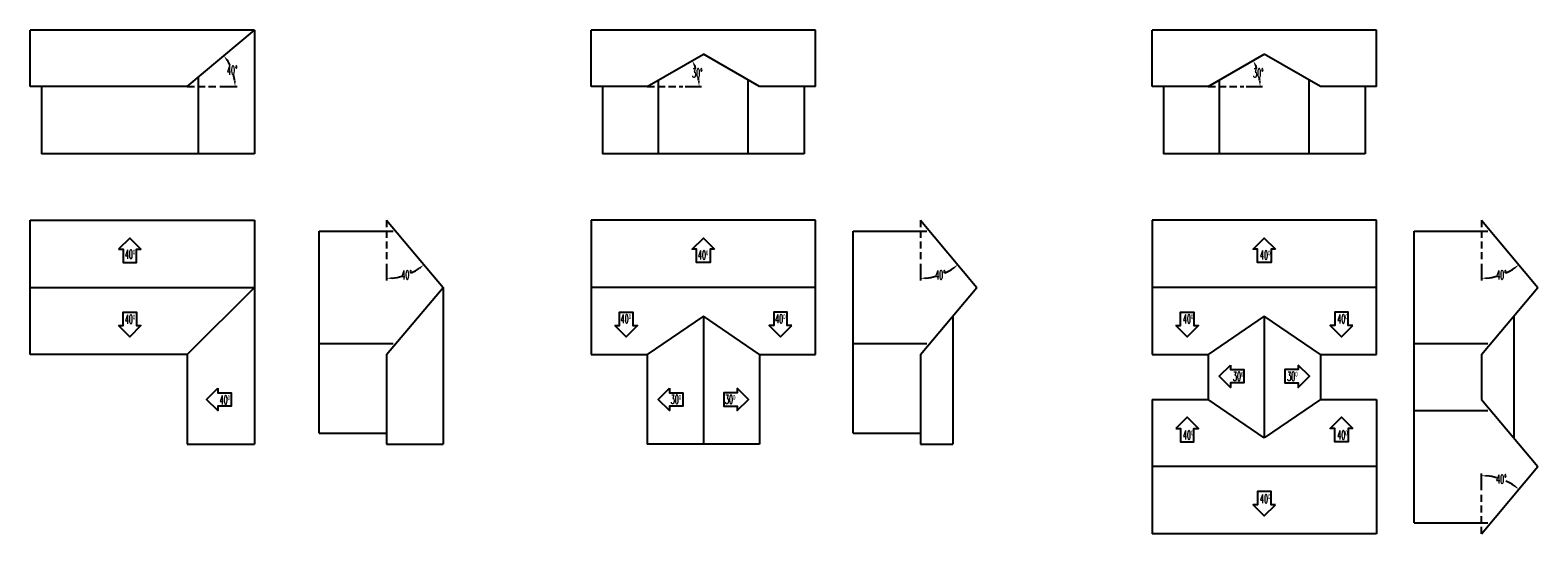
# Model space of a CAD drawing. Header units: millimetres. Extents: x -44 to 103, y -5 to 18.
# Tile 2 of 2: x 36 to 103, y -5 to 18. Entities that reach past the tile are written whole.
import ezdxf

# ---------------------------------------------------------------- set-up
doc = ezdxf.new("R2010")
doc.units = ezdxf.units.MM
doc.linetypes.add('LÍNEAS_OCULTAS', pattern=[9.525, 6.35, -3.175])
doc.layers.add('Aleros', color=7, linetype='LÍNEAS_OCULTAS')
doc.layers.add('Bordes', color=1, linetype='Continuous')
doc.styles.get("Standard").update_dxf_attribs({"font": 'romans.shx', "width": 0.5, "height": 0.4})
doc.dimstyles.get("Standard").update_dxf_attribs({"dimtxt": 0.18, "dimasz": 0.25, "dimexe": 0.1, "dimexo": 0.1, "dimgap": 0.005, "dimtad": 0, "dimtih": 1, "dimtoh": 1, "dimzin": 0, "dimdsep": 46, "dimtxsty": 'Standard', "dimcen": 0, "dimadec": 0, "dimazin": 0, "dimtfac": 1, "dimtofl": 0, "dimtmove": 2, "dimatfit": 3, "dimfxl": 1, "dimtolj": 1, "dimtzin": 0, "dimarcsym": 0})

# ---------------------------------------------------------------- blocks, each defined once
blk = doc.blocks.new('*D8')
at = {"color": 0, "lineweight": -2, "transparency": 16777216}
blk.add_line((52.185, 7.47), (52.185, 6.727), dxfattribs=at)
for start, end in [(275.51274, 285.25728), (294.89056, 304.48726)]:
    blk.add_arc((52.185, 9.427), 2.599, start, end, dxfattribs=at)
at = {"color": 0, "transparency": 16777216}
for points in [[(53.632, 7.317), (53.682, 7.251), (53.856, 7.436)], [(52.437, 6.798), (52.433, 6.881), (52.185, 6.827)]]:
    blk.add_solid(points, dxfattribs=at)
at = {"layer": 'Defpoints', "color": 0, "transparency": 16777216}
for p in [(52.185, 9.427), (52.185, 9.427), (52.185, 7.57), (52.784, 6.897), (54.702, 6.427)]:
    blk.add_point(p, dxfattribs=at)
at = {"color": 0, "transparency": 16777216, "insert": (53.074, 6.984), "char_height": 0.4, "attachment_point": 5}
blk.add_mtext('\\A1;40°', dxfattribs=at)
blk = doc.blocks.new('Flecha')
blk.add_lwpolyline([(-0.5, 0.5), (-0.5, 0.3), (-1.1, 0.3), (-1.1, -0.3), (-0.5, -0.3), (-0.5, -0.5), (0, 0), (-0.5, 0.5)])
blk = doc.blocks.new('*D9')
at = {"color": 0, "lineweight": -2, "transparency": 16777216}
blk.add_line((75.974, 7.47), (75.974, 6.727), dxfattribs=at)
for start, end in [(275.51274, 285.25728), (294.89056, 304.48726)]:
    blk.add_arc((75.974, 9.427), 2.599, start, end, dxfattribs=at)
at = {"color": 0, "transparency": 16777216}
for points in [[(77.42, 7.317), (77.471, 7.251), (77.645, 7.436)], [(76.225, 6.798), (76.221, 6.881), (75.974, 6.827)]]:
    blk.add_solid(points, dxfattribs=at)
at = {"layer": 'Defpoints', "color": 0, "transparency": 16777216}
for p in [(75.974, 9.427), (75.974, 9.427), (75.974, 7.57), (76.573, 6.897), (78.491, 6.427)]:
    blk.add_point(p, dxfattribs=at)
at = {"color": 0, "transparency": 16777216, "insert": (76.863, 6.984), "char_height": 0.4, "attachment_point": 5}
blk.add_mtext('\\A1;40°', dxfattribs=at)
blk = doc.blocks.new('*D10')
at = {"color": 0, "lineweight": -2, "transparency": 16777216}
blk.add_line((65.487, 15.388), (66.214, 15.388), dxfattribs=at)
for start, end in [(20.33365, 23.80153), (6.19847, 9.79664)]:
    blk.add_arc((63.802, 15.388), 2.312, start, end, dxfattribs=at)
at = {"color": 0, "transparency": 16777216}
for points in [[(65.88, 16.302), (65.954, 16.34), (65.804, 16.544)], [(66.142, 15.639), (66.059, 15.635), (66.114, 15.388)]]:
    blk.add_solid(points, dxfattribs=at)
at = {"layer": 'Defpoints', "color": 0, "transparency": 16777216}
for p in [(66.302, 16.831), (66.079, 15.789), (63.802, 15.388), (63.802, 15.388), (65.387, 15.388)]:
    blk.add_point(p, dxfattribs=at)
at = {"color": 0, "transparency": 16777216, "insert": (66.035, 15.986), "char_height": 0.4, "attachment_point": 5}
blk.add_mtext('\\A1;30°', dxfattribs=at)
blk = doc.blocks.new('*D11')
at = {"color": 0, "lineweight": -2, "transparency": 16777216}
blk.add_line((44.758, 15.388), (45.534, 15.388), dxfattribs=at)
for start, end in [(25.98795, 33.27702), (6.72298, 14.23255)]:
    blk.add_arc((43.302, 15.388), 2.132, start, end, dxfattribs=at)
at = {"color": 0, "transparency": 16777216}
for points in [[(45.051, 16.532), (45.117, 16.582), (44.935, 16.758)], [(45.461, 15.64), (45.377, 15.635), (45.434, 15.388)]]:
    blk.add_solid(points, dxfattribs=at)
at = {"layer": 'Defpoints', "color": 0, "transparency": 16777216}
for p in [(46.302, 17.905), (45.376, 15.879), (43.302, 15.388), (43.302, 15.388), (44.658, 15.388)]:
    blk.add_point(p, dxfattribs=at)
at = {"color": 0, "transparency": 16777216, "insert": (45.305, 16.117), "char_height": 0.4, "attachment_point": 5}
blk.add_mtext('\\A1;40°', dxfattribs=at)
blk = doc.blocks.new('*D12')
at = {"color": 0, "lineweight": -2, "transparency": 16777216}
blk.add_line((100.974, 7.47), (100.974, 6.727), dxfattribs=at)
for start, end in [(275.51274, 285.25728), (294.89056, 304.48726)]:
    blk.add_arc((100.974, 9.427), 2.599, start, end, dxfattribs=at)
at = {"color": 0, "transparency": 16777216}
for points in [[(102.42, 7.317), (102.471, 7.251), (102.645, 7.436)], [(101.225, 6.798), (101.221, 6.881), (100.974, 6.827)]]:
    blk.add_solid(points, dxfattribs=at)
at = {"layer": 'Defpoints', "color": 0, "transparency": 16777216}
for p in [(100.974, 9.427), (100.974, 9.427), (100.974, 7.57), (101.573, 6.897), (103.491, 6.427)]:
    blk.add_point(p, dxfattribs=at)
at = {"color": 0, "transparency": 16777216, "insert": (101.863, 6.984), "char_height": 0.4, "attachment_point": 5}
blk.add_mtext('\\A1;40°', dxfattribs=at)
blk = doc.blocks.new('*D13')
at = {"color": 0, "lineweight": -2, "transparency": 16777216}
blk.add_line((90.487, 15.388), (91.214, 15.388), dxfattribs=at)
for start, end in [(20.33365, 23.80153), (6.19847, 9.79664)]:
    blk.add_arc((88.802, 15.388), 2.312, start, end, dxfattribs=at)
at = {"color": 0, "transparency": 16777216}
for points in [[(90.88, 16.302), (90.954, 16.34), (90.804, 16.544)], [(91.142, 15.639), (91.059, 15.635), (91.114, 15.388)]]:
    blk.add_solid(points, dxfattribs=at)
at = {"layer": 'Defpoints', "color": 0, "transparency": 16777216}
for p in [(91.302, 16.831), (91.079, 15.789), (88.802, 15.388), (88.802, 15.388), (90.387, 15.388)]:
    blk.add_point(p, dxfattribs=at)
at = {"color": 0, "transparency": 16777216, "insert": (91.035, 15.986), "char_height": 0.4, "attachment_point": 5}
blk.add_mtext('\\A1;30°', dxfattribs=at)
blk = doc.blocks.new('*D14')
at = {"color": 0, "lineweight": -2, "transparency": 16777216}
blk.add_line((100.974, -2.617), (100.974, -1.874), dxfattribs=at)
for start, end in [(74.74272, 84.48726), (55.51274, 65.10944)]:
    blk.add_arc((100.974, -4.573), 2.599, start, end, dxfattribs=at)
at = {"color": 0, "transparency": 16777216}
for points in [[(101.221, -2.028), (101.225, -1.944), (100.974, -1.974)], [(102.471, -2.398), (102.42, -2.464), (102.645, -2.582)]]:
    blk.add_solid(points, dxfattribs=at)
at = {"layer": 'Defpoints', "color": 0, "transparency": 16777216}
for p in [(103.491, -1.573), (102.14, -2.25), (100.974, -2.717), (100.974, -4.573), (100.974, -4.573)]:
    blk.add_point(p, dxfattribs=at)
at = {"color": 0, "transparency": 16777216, "insert": (101.863, -2.131), "char_height": 0.4, "attachment_point": 5}
blk.add_mtext('\\A1;40°', dxfattribs=at)

msp = doc.modelspace()

# ---------------------------------------------------------------- linework, layer by layer
for p, q in [((46.302, 17.905), (46.302, 12.388)), ((43.802, 12.388), (43.802, 15.807)), ((64.302, 12.388), (64.302, 15.676)), ((68.302, 12.388), (68.302, 15.676)), ((89.302, 12.388), (89.302, 15.676)), ((93.302, 12.388), (93.302, 15.676)), ((36.802, 15.388), (36.802, 12.388)), ((61.802, 15.388), (61.802, 12.388)), ((70.802, 15.388), (70.802, 12.388)), ((86.802, 15.388), (86.802, 12.388)), ((95.802, 15.388), (95.802, 12.388)), ((46.302, 12.388), (36.802, 12.388)), ((70.802, 12.388), (61.802, 12.388)), ((95.802, 12.388), (86.802, 12.388)), ((49.185, 8.927), (52.474, 8.927)), ((49.185, -0.073), (49.185, 8.927)), ((72.974, 8.927), (76.262, 8.927)), ((72.974, -0.073), (72.974, 8.927)), ((97.974, 8.927), (101.262, 8.927)), ((97.974, -4.073), (97.974, 8.927)), ((49.185, 3.927), (52.474, 3.927)), ((72.974, 3.927), (76.262, 3.927)), ((97.974, 3.927), (101.262, 3.927)), ((97.974, 0.927), (101.262, 0.927)), ((49.185, -0.073), (52.185, -0.073)), ((72.974, -0.073), (75.974, -0.073)), ((97.974, -4.073), (101.262, -4.073))]:
    msp.add_line(p, q)
at = {"layer": 'Aleros', "ltscale": 0.05}
for p, q in [((43.302, 15.388), (44.658, 15.388)), ((63.802, 15.388), (65.387, 15.388)), ((88.802, 15.388), (90.387, 15.388)), ((52.185, 9.427), (52.185, 7.57)), ((75.974, 9.427), (75.974, 7.57)), ((100.974, 9.427), (100.974, 7.57)), ((100.974, -4.573), (100.974, -2.717))]:
    msp.add_line(p, q, dxfattribs=at)
at = {"layer": 'Bordes'}
for p, q in [((36.302, 15.388), (36.302, 17.905)), ((46.302, 17.905), (36.302, 17.905)), ((43.302, 15.388), (46.302, 17.905)), ((71.302, 17.905), (61.302, 17.905)), ((61.302, 15.388), (61.302, 17.905)), ((71.302, 15.388), (71.302, 17.905)), ((96.302, 17.905), (86.302, 17.905)), ((86.302, 15.388), (86.302, 17.905)), ((96.302, 15.388), (96.302, 17.905)), ((63.802, 15.388), (66.302, 16.831)), ((68.802, 15.388), (66.302, 16.831)), ((88.802, 15.388), (91.302, 16.831)), ((93.802, 15.388), (91.302, 16.831)), ((43.302, 15.388), (36.302, 15.388)), ((63.802, 15.388), (61.302, 15.388)), ((71.302, 15.388), (68.802, 15.388)), ((88.802, 15.388), (86.302, 15.388)), ((96.302, 15.388), (93.802, 15.388)), ((36.302, 9.427), (46.302, 9.427)), ((36.302, 3.427), (36.302, 9.427)), ((46.302, 9.427), (46.302, -0.573)), ((52.185, 9.427), (54.702, 6.427)), ((71.302, 9.427), (61.302, 9.427)), ((61.302, 9.427), (61.302, 3.427)), ((71.302, 3.427), (71.302, 9.427)), ((75.974, 9.427), (78.491, 6.427)), ((96.302, 9.427), (86.302, 9.427)), ((86.302, 9.427), (86.302, 3.427)), ((96.302, 3.427), (96.302, 9.427)), ((100.974, 9.427), (103.491, 6.427)), ((36.302, 6.427), (46.302, 6.427)), ((43.302, 3.427), (46.302, 6.427)), ((52.185, 3.427), (54.702, 6.427)), ((54.702, 6.427), (54.702, -0.573)), ((71.302, 6.427), (61.302, 6.427)), ((75.974, 3.427), (78.491, 6.427)), ((96.302, 6.427), (86.302, 6.427)), ((100.974, 3.427), (103.491, 6.427)), ((66.302, 5.147), (63.802, 3.427)), ((66.302, 5.147), (66.302, -0.573)), ((68.802, 3.427), (66.302, 5.147)), ((77.417, 5.147), (77.417, -0.573)), ((91.302, 5.147), (88.802, 3.427)), ((91.302, 5.147), (91.302, -0.293)), ((93.802, 3.427), (91.302, 5.147)), ((102.417, 5.147), (102.417, -0.293)), ((43.302, 3.427), (36.302, 3.427)), ((43.302, 3.427), (43.302, -0.573)), ((52.185, 3.427), (52.185, -0.573)), ((61.302, 3.427), (63.802, 3.427)), ((63.802, 3.427), (63.802, -0.573)), ((68.802, 3.427), (71.302, 3.427)), ((68.802, 3.427), (68.802, -0.573)), ((75.974, 3.427), (75.974, -0.573)), ((86.302, 3.427), (88.802, 3.427)), ((88.802, 3.427), (88.802, 1.427)), ((93.802, 3.427), (96.302, 3.427)), ((93.802, 3.427), (93.802, 1.427)), ((100.974, 3.427), (100.974, 1.427)), ((86.302, 1.427), (88.802, 1.427)), ((86.302, 1.427), (86.302, -4.573)), ((91.302, -0.293), (88.802, 1.427)), ((93.802, 1.427), (91.302, -0.293)), ((93.802, 1.427), (96.302, 1.427)), ((96.302, 1.427), (96.302, -4.573)), ((100.974, 1.427), (103.491, -1.573)), ((43.302, -0.573), (46.302, -0.573)), ((52.185, -0.573), (54.702, -0.573)), ((68.802, -0.573), (63.802, -0.573)), ((75.974, -0.573), (77.417, -0.573)), ((96.302, -1.573), (86.302, -1.573)), ((100.974, -4.573), (103.491, -1.573)), ((96.302, -4.573), (86.302, -4.573))]:
    msp.add_line(p, q, dxfattribs=at)

# ---------------------------------------------------------------- block references
for p, rotation in [((40.741, 8.629), 90), ((69.741, 4.225), 270), ((94.741, 4.225), 270), ((87.862, 0.629), 90), ((91.302, -3.775), 270)]:
    msp.add_blockref('Flecha', p, dxfattribs=dict(rotation=rotation))
at = {"xscale": -1}
for p, rotation in [((66.302, 8.629), 270), ((91.302, 8.629), 270), ((40.741, 4.225), 90), ((62.862, 4.225), 90), ((87.862, 4.225), 90), ((94.741, 0.629), 270)]:
    msp.add_blockref('Flecha', p, dxfattribs=dict(at, rotation=rotation))
for p in [(89.293, 2.462), (44.162, 1.427), (64.293, 1.427)]:
    msp.add_blockref('Flecha', p, dxfattribs=at)
for p in [(93.31, 2.462), (68.31, 1.427)]:
    msp.add_blockref('Flecha', p)

# ---------------------------------------------------------------- texts
at = {"width": 0.5}
for s, p in [('40º', (40.519, 7.705)), ('40º', (66.057, 7.667)), ('40º', (91.109, 7.665)), ('40º', (40.519, 4.805)), ('40º', (62.618, 4.822)), ('40º', (69.497, 4.822)), ('40º', (87.669, 4.82)), ('40º', (94.548, 4.82)), ('30º', (89.9, 2.258)), ('30º', (92.317, 2.258)), ('40º', (44.741, 1.207)), ('30º', (64.849, 1.225)), ('30º', (67.266, 1.225)), ('40º', (87.669, -0.364)), ('40º', (94.548, -0.364)), ('40º', (91.109, -3.209))]:
    msp.add_text(s, height=0.4, dxfattribs=at).set_placement(p)

# ---------------------------------------------------------------- dimensions: what is measured, and where the dimension line sits
for base, line1, line2, picture, middle in [((45.376, 15.879), ((43.302, 15.388), (44.658, 15.388)), ((43.302, 15.388), (46.302, 17.905)), '*D11', (45.305, 16.117)), ((66.079, 15.789), ((63.802, 15.388), (66.302, 16.831)), ((63.802, 15.388), (65.387, 15.388)), '*D10', (66.035, 15.986)), ((91.079, 15.789), ((88.802, 15.388), (91.302, 16.831)), ((88.802, 15.388), (90.387, 15.388)), '*D13', (91.035, 15.986)), ((52.784, 6.897), ((52.185, 9.427), (52.185, 7.57)), ((52.185, 9.427), (54.702, 6.427)), '*D8', (53.074, 6.984)), ((76.573, 6.897), ((75.974, 9.427), (75.974, 7.57)), ((75.974, 9.427), (78.491, 6.427)), '*D9', (76.863, 6.984)), ((101.573, 6.897), ((100.974, 9.427), (100.974, 7.57)), ((100.974, 9.427), (103.491, 6.427)), '*D12', (101.863, 6.984)), ((102.14, -2.25), ((100.974, -4.573), (100.974, -2.717)), ((100.974, -4.573), (103.491, -1.573)), '*D14', (101.863, -2.131))]:
    dim = msp.add_angular_dim_2l(base=base, line1=line1, line2=line2, dimstyle='Standard')
    dim.commit()
    dim.dimension.update_dxf_attribs({"geometry": picture, "text_midpoint": middle})

doc.saveas('drawing.dxf')
